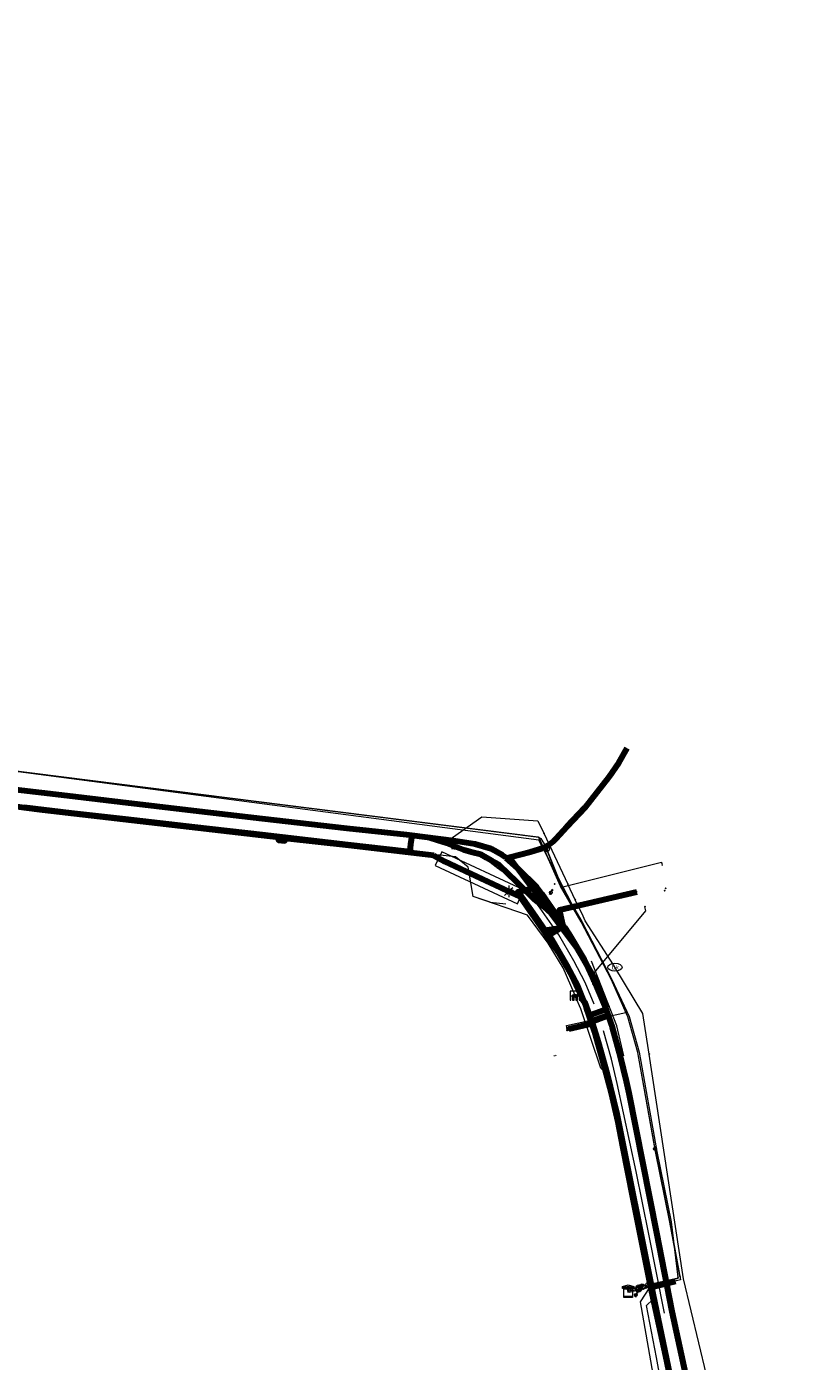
# Model space of a CAD drawing. Header units: metres. Extents: x 200221 to 204794, y 461183 to 463932.
# Tile 17 of 19: x 202744 to 203017, y 463089 to 463552. Entities that reach past the tile are written whole.
import ezdxf
from ezdxf.enums import TextEntityAlignment as Align
from ezdxf.lldxf.tags import DXFTag

# ---------------------------------------------------------------- set-up
doc = ezdxf.new("R2010")
doc.units = ezdxf.units.M
doc.layers.get('0').update_dxf_attribs({"lineweight": 25})
for name, color, linetype, lineweight in [('B-WE-KL-DATA_HULPSTUK_KPN BV-S', 90, 'Continuous', 25), ('B-WE-KL-DATA_HULPSTUK_LIANDER NV PAC 2AI68G2-S', 90, 'Continuous', 25), ('B-WE-KL-DATA_KABELBED_KPN BV-G', 90, 'Continuous', 100), ('B-WE-KL-DATA_LIANDER NV PAC 2AI68G2-G', 90, 'KL-DATA-N', 18), ('B-WE-KL-DATA_MANTELBUIS_KPN BV-G', 90, 'Continuous', 100), ('B-WE-KL-DATA_MANTELBUIS_LIANDER NV PAC 2AI68G2-G', 90, 'Continuous', 100), ('B-WE-KL-DATA_MANTELBUIS_NKM NETWORK SERVICES BV-G', 90, 'Continuous', 100), ('B-WE-KL-DATA_NKM NETWORK SERVICES BV-G', 90, 'KL-DATA-N', 18), ('B-WE-KL-ET_LS_GEMEENTE VOORST-G', 190, 'KL-LS-N', 18), ('B-WE-KL-ET_LS_HULPSTUK_LIANDER NV PAC 2AI68G2-S', 190, 'Continuous', 25), ('B-WE-KL-ET_LS_LIANDER NV PAC 2AI68G2-G', 190, 'KL-LS-N', 18), ('B-WE-KL-ET_LS_MANTELBUIS_LIANDER NV PAC 2AI68G2-G', 190, 'Continuous', 100), ('B-WE-KL-ET_LS_OV_LICHTMAST_LIANDER NV PAC 2AI68G2-S', 190, 'Continuous', 25), ('B-WE-KL-GAS_HD_HULPSTUK_LIANDER NV PAC 2AI68G2-S', 30, 'Continuous', 25), ('B-WE-KL-GAS_HD_LIANDER NV PAC 2AI68G2-G', 30, 'KL-GAS-HD-N', 18), ('B-WE-KL-GAS_LD_HULPSTUK_LIANDER NV PAC 2AI68G2-S', 50, 'Continuous', 25), ('B-WE-KL-GAS_LD_LIANDER NV PAC 2AI68G2-G', 50, 'KL-GAS-LD-N', 18), ('B-WE-KL-OVERIG_HULPSTUK-G', 8, 'Continuous', 18), ('B-WE-KL-OVERIG_HULPSTUK-S', 8, 'Continuous', 25), ('B-WE-KL-WATER_HULPSTUK_VITENS-S', 170, 'Continuous', 25), ('B-WE-KL-WATER_VITENS-G', 170, 'KL-WATER-N', 18), ('B-WE-KL-WATER_VITENS-S', 170, 'Continuous', 25), ('B-WE-KW-KUNSTWERK_SLUIS_GEMEENTE VOORST-S', 170, 'Continuous', 25), ('B-WE-OG-INFO_KPN BV-G', 7, 'Continuous', 18), ('B-WE-OG-INFO_KPN BV-S', 7, 'Continuous', 25), ('B-WE-OG-INFO_LIANDER NV PAC 2AI68G2-G', 7, 'Continuous', 18), ('B-WE-OG-INFO_LIANDER NV PAC 2AI68G2-S', 7, 'Continuous', 25), ('B-WE-OG-INFO_VITENS-S', 7, 'Continuous', 25), ('B-WE-RI-DRUK_GEMEENTE VOORST-G', 210, 'RI-PERS', 18), ('B-WE-RI-PERSLEIDING_HULPSTUK_GEMEENTE VOORST-S', 210, 'Continuous', 25)]:
    doc.layers.add(name, color=color, linetype=linetype, lineweight=lineweight)
doc.styles.add('NLCS-ISO', font='NLCS-ISO.ttf')
doc.styles.get("Standard").update_dxf_attribs({"font": 'NLCS-ISO.ttf'})
tags = doc.linetypes.add('KL-DATA-N', pattern='A,4,-1,[101,NLCS.SHX,S=0.5,R=0,X=0,Y=0],-1,4,-1,["D",Standard,S=1,R=0,X=-0.25,Y=-0.5],-1.5', length=12.5).pattern_tags.tags
tags[18] = DXFTag(74, 10)
tags = doc.linetypes.add('KL-GAS-HD-N', pattern='A,4,-1,[69,NLCS.SHX,S=0.5,R=0,X=0,Y=0],-1,4,-1,["H",Standard,S=1,R=0,X=0,Y=-0.5],-2', length=13).pattern_tags.tags
tags[18] = DXFTag(74, 10)
tags = doc.linetypes.add('KL-GAS-LD-N', pattern='A,4,-1,[69,NLCS.SHX,S=0.5,R=0,X=0,Y=0],-1,4,-1,["L",Standard,S=1,R=0,X=0.25,Y=-0.5],-2', length=13).pattern_tags.tags
tags[18] = DXFTag(74, 10)
tags = doc.linetypes.add('KL-LS-N', pattern='A,4,-1,[103,NLCS.SHX,S=0.75,R=0,X=0,Y=0],-1,4,-1,["L",Standard,S=1,R=0,X=0,Y=-0.5],-2', length=13).pattern_tags.tags
tags[18] = DXFTag(74, 10)
doc.linetypes.add('KL-WATER-N', pattern='A,7,-0.5,[168,NLCS.SHX,S=0.75,R=0,X=0.75,Y=0],-2', length=9.5)
tags = doc.linetypes.add('RI-PERS', pattern='A,7,-2,["P",Standard,S=1.8,R=0,X=-0.5,Y=-0.9],-2,7,-2,[102,NLCS.SHX,S=1,R=180,X=0,Y=0],-2', length=22).pattern_tags.tags
tags[6] = DXFTag(74, 10)

# ---------------------------------------------------------------- blocks, each defined once
blk = doc.blocks.new('SKW-SLUIS-SO')
at = {"color": 0, "linetype": 'ByBlock', "lineweight": 18}
blk.add_lwpolyline([(0.31, -1.55), (0.82, -1.55), (0.82, -0.35, -1), (1.45, -0.35), (1.45, -1.55), (1.7, -1.55), (1.7, 1.55), (-1.7, 1.55), (-1.7, -1.55), (-1.45, -1.55), (-1.45, -0.35, -1), (-0.82, -0.35), (-0.82, -1.55), (-0.32, -1.55), (-0.32, -0.35, -1), (0.31, -0.35)], format="xyb", close=True, dxfattribs=at)
blk = doc.blocks.new('SRI-HULP_MANGAT-SO')
at = {"linetype": 'ByBlock', "lineweight": 18}
h = blk.add_hatch(color=0, dxfattribs=at)
h.dxf.hatch_style = 1
edge = h.paths.add_edge_path()
edge.add_arc((0.38, 0), 0.0646, -90, 90, ccw=False)
edge.add_line((0.38, -0.06), (-0.38, -0.06))
edge.add_arc((-0.38, 0), 0.0646, 90, 270, ccw=False)
edge.add_line((-0.38, 0.06), (0.38, 0.06))
at = {"color": 0, "linetype": 'ByBlock', "lineweight": 18}
blk.add_lwpolyline([(0.38, 0.06, -1), (0.38, -0.06), (-0.38, -0.06, -1), (-0.38, 0.06)], format="xyb", close=True, dxfattribs=at)
blk.add_ellipse((0, 0), major_axis=(-0.75, 0), ratio=0.666667, dxfattribs=at)
at = {"color": 0, "linetype": 'ByBlock', "lineweight": 18, "style": 'NLCS-ISO', "flags": 1}
for tag, p in [('TYPE', (1.75, 0)), ('OMSCHRIJVING', (1.75, -3)), ('LABEL', (1.75, -1.5))]:
    blk.add_attdef(tag, p, '', height=1, dxfattribs=at)
blk = doc.blocks.new('SKL-WTB_HULP_AFSLUITER-SO')
at = {"color": 0, "linetype": 'ByBlock', "lineweight": 18}
blk.add_lwpolyline([(0, 0.8), (0, -0.8)], dxfattribs=at)
blk.add_circle((0, 0), 1, dxfattribs=at)
at = {"color": 0, "linetype": 'ByBlock', "lineweight": 18, "style": 'NLCS-ISO', "flags": 1}
for tag, p in [('TYPE', (1.5, 0)), ('OMSCHRIJVING', (1.5, -3)), ('LABEL', (1.5, -1.5))]:
    blk.add_attdef(tag, p, '', height=1, dxfattribs=at)
blk = doc.blocks.new('SKL-WTB_HULP_OVERIG-SO')
at = {"color": 0, "linetype": 'ByBlock', "lineweight": 18}
for points in [[(-0.14, 0.14), (0.14, -0.14)], [(0.14, 0.14), (-0.14, -0.14)]]:
    blk.add_lwpolyline(points, dxfattribs=at)
at = {"color": 0, "linetype": 'ByBlock', "lineweight": 18, "style": 'NLCS-ISO', "flags": 1}
for tag, p in [('TYPE', (1.5, 0)), ('OMSCHRIJVING', (1.5, -3)), ('LABEL', (1.5, -1.5))]:
    blk.add_attdef(tag, p, '', height=1, dxfattribs=at)
blk = doc.blocks.new('SKL-WTB_HULP_BLAASGAT-SO')
at = {"color": 0, "linetype": 'ByBlock', "lineweight": 18}
for points in [[(0.4, 0.73), (-0.4, 0.09)], [(-0.4, 0.73), (0.4, 0.09)], [(0, 0.41), (0, -0.87)]]:
    blk.add_lwpolyline(points, dxfattribs=at)
blk.add_circle((0, 0), 1, dxfattribs=at)
at = {"color": 0, "linetype": 'ByBlock', "lineweight": 18, "style": 'NLCS-ISO', "flags": 1}
for tag, p in [('TYPE', (1.5, 0)), ('OMSCHRIJVING', (1.5, -3)), ('LABEL', (1.5, -1.5))]:
    blk.add_attdef(tag, p, '', height=1, dxfattribs=at)
blk = doc.blocks.new('SKL-WTB_HULP_SIFON-SO')
at = {"linetype": 'ByBlock', "lineweight": 18}
h = blk.add_hatch(color=0, dxfattribs=at)
h.dxf.hatch_style = 1
h.paths.add_polyline_path([(0.13, -0.53), (-0.13, -0.53), (-0.13, -0.8), (0.13, -0.8)])
at = {"color": 0, "linetype": 'ByBlock', "lineweight": 18}
blk.add_lwpolyline([(0.33, 0.8), (0.33, -0.53), (-0.33, -0.53), (-0.33, 0.8)], dxfattribs=at)
blk.add_lwpolyline([(0.13, -0.8), (-0.13, -0.8), (-0.13, -0.53), (0.13, -0.53)], close=True, dxfattribs=at)
blk.add_circle((0, 0), 1, dxfattribs=at)
at = {"color": 0, "linetype": 'ByBlock', "lineweight": 18, "style": 'NLCS-ISO', "flags": 1}
for tag, p in [('TYPE', (1.5, 0)), ('OMSCHRIJVING', (1.5, -3)), ('LABEL', (1.5, -1.5))]:
    blk.add_attdef(tag, p, '', height=1, dxfattribs=at)
blk = doc.blocks.new('SKL-WTB_HULP_T STUK-SO')
at = {"color": 0, "linetype": 'ByBlock', "lineweight": 18}
blk.add_circle((0, 0), 1, dxfattribs=at)
at = {"color": 0, "linetype": 'ByBlock', "lineweight": -2, "style": 'NLCS-ISO'}
blk.add_text('T', height=1, dxfattribs=at).set_placement((0, 0), align=Align.MIDDLE_CENTER)
at = {"color": 0, "linetype": 'ByBlock', "lineweight": 18, "style": 'NLCS-ISO', "flags": 1}
for tag, p in [('TYPE', (1.5, 0)), ('OMSCHRIJVING', (1.5, -3)), ('LABEL', (1.5, -1.5))]:
    blk.add_attdef(tag, p, '', height=1, dxfattribs=at)
blk = doc.blocks.new('SKL-WTB_HULP_KB MEETPUNT-SO')
at = {"linetype": 'ByBlock', "lineweight": 18}
h = blk.add_hatch(color=0, dxfattribs=at)
h.dxf.hatch_style = 1
h.paths.add_polyline_path([(0.6, 1.04), (0.26, 0.78), (0.54, 0.61)])
at = {"color": 0, "linetype": 'ByBlock', "lineweight": 18}
for points in [[(-0.4, -0.69), (0.4, 0.69)], [(0.6, 1.04), (0.26, 0.78)], [(0.26, 0.78), (0.54, 0.61)], [(0.6, 1.04), (0.54, 0.61)], [(0, -0.25), (0, -0.8)]]:
    blk.add_lwpolyline(points, dxfattribs=at)
blk.add_circle((0, 0), 0.5, dxfattribs=at)
at = {"color": 0, "linetype": 'ByBlock', "lineweight": 18, "style": 'NLCS-ISO', "flags": 1}
for tag, p in [('TYPE', (1.5, 0)), ('OMSCHRIJVING', (1.5, -3)), ('LABEL', (1.5, -1.5))]:
    blk.add_attdef(tag, p, '', height=1, dxfattribs=at)
blk = doc.blocks.new('SKL-WTB_HULP_MOF-SO')
at = {"linetype": 'ByBlock', "lineweight": 18}
h = blk.add_hatch(color=0, dxfattribs=at)
h.dxf.hatch_style = 1
h.paths.add_polyline_path([(-0.5625, 0, 1), (0.5625, 0, 1)])
at = {"color": 0, "linetype": 'ByBlock', "lineweight": 18}
blk.add_circle((0, 0), 0.5625, dxfattribs=at)
at = {"color": 0, "linetype": 'ByBlock', "lineweight": 18, "style": 'NLCS-ISO', "flags": 1}
for tag, p in [('TYPE', (1.5, 0)), ('OMSCHRIJVING', (1.5, -3)), ('LABEL', (1.5, -1.5))]:
    blk.add_attdef(tag, p, '', height=1, dxfattribs=at)
blk = doc.blocks.new('SKL-ET_OV_LICHTMAST-SO')
at = {"color": 0, "linetype": 'ByBlock', "lineweight": 18}
for points in [[(-1.25, 0), (-2, 0)], [(-1.41, 1.41), (-0.88, 0.88)], [(0, 2), (0, 1.25)], [(0.88, 0.88), (1.41, 1.41)], [(2, 0), (1.25, 0)], [(-1.41, -1.41), (-0.88, -0.88)], [(0, -1.25), (0, -2)], [(0.88, -0.88), (1.41, -1.41)]]:
    blk.add_lwpolyline(points, dxfattribs=at)
blk.add_circle((0, 0), 1, dxfattribs=at)
blk = doc.blocks.new('SKL-WTB_HULP_TECHNISCH GEBOUW-SO')
at = {"color": 0, "linetype": 'ByBlock', "lineweight": 18}
for points in [[(-2, 1.5), (0, 2), (2, 1.5), (2, 1.18), (-2, 1.18)], [(-1.5, 1.02), (1.5, 1.02), (1.5, -2), (-1.5, -2)]]:
    blk.add_lwpolyline(points, close=True, dxfattribs=at)
at = {"color": 0, "linetype": 'ByBlock', "lineweight": 18, "style": 'NLCS-ISO', "flags": 1}
for tag, p in [('TYPE', (2.5, 0)), ('OMSCHRIJVING', (2.5, -3)), ('LABEL', (2.5, -1.5))]:
    blk.add_attdef(tag, p, '', height=1, dxfattribs=at)
blk = doc.blocks.new('SKL-WATER_BRANDKRAAN_BRANDPUT-SO')
at = {"color": 0, "linetype": 'ByBlock', "lineweight": 18}
blk.add_ellipse((0, 0), major_axis=(2.5, 0), ratio=0.54, dxfattribs=at)
at = {"color": 0, "linetype": 'ByBlock', "lineweight": 18, "style": 'NLCS-ISO'}
blk.add_text('bk', height=1.5, dxfattribs=at).set_placement((0.16, 0), align=Align.MIDDLE_CENTER)
blk = doc.blocks.new('SOG-INFO_OVERIG-SO')
at = {"color": 0, "linetype": 'ByBlock', "lineweight": 18}
for points in [[(-0.14, 0.14), (0.14, -0.14)], [(0.14, 0.14), (-0.14, -0.14)]]:
    blk.add_lwpolyline(points, dxfattribs=at)
at = {"color": 0, "linetype": 'ByBlock', "lineweight": 18, "style": 'NLCS-ISO', "flags": 1}
for tag, p in [('TYPE', (1.5, 0)), ('OMSCHRIJVING', (1.5, -3)), ('LABEL', (1.5, -1.5))]:
    blk.add_attdef(tag, p, '', height=1, dxfattribs=at)

msp = doc.modelspace()

# ---------------------------------------------------------------- linework, layer by layer
at = {"layer": 'B-WE-KL-DATA_KABELBED_KPN BV-G', "flags": 128}
for points in [[(202831.85, 463270.614), (202749.916, 463280.165), (202743.462, 463280.938), (202729.919, 463282.868), (202718.132, 463284.776), (202713.942, 463285.542), (202708.071, 463286.616), (202706.815, 463286.846), (202697.805, 463288.958), (202689.195, 463291.003), (202684.221, 463292.425), (202680.532, 463293.481), (202680.391, 463293.524), (202679.066, 463293.122), (202672.02, 463296.146), (202671.971, 463296.164), (202670.501, 463296.712), (202609.031, 463319.609), (202608.982, 463319.627), (202595.412, 463324.91), (202582.155, 463330.936), (202570.191, 463337.164)], [(202910.754, 463263.499), (202912.038, 463263.824), (202919.214, 463265.638), (202922.136, 463266.545), (202923.24, 463266.941), (202924.306, 463267.431), (202925.326, 463268.011), (202926.292, 463268.677), (202927.196, 463269.424), (202928.033, 463270.246), (202931.936, 463274.426), (202938.094, 463281.069), (202946.519, 463291.68), (202949.791, 463296.57), (202952.768, 463301.645)], [(202877.977, 463271.294), (202876.116, 463271.52), (202855.458, 463273.804), (202826.106, 463277.112), (202802.303, 463279.862), (202776.805, 463282.886), (202756.413, 463285.306), (202740.633, 463287.165)], [(202877.977, 463271.294), (202877.599, 463268.286), (202877.264, 463265.637), (202876.29, 463265.755), (202855.829, 463268.081), (202826.083, 463271.598), (202802.589, 463274.199), (202778.553, 463276.958), (202759.86, 463279.076), (202743.475, 463281.038)], [(202831.85, 463270.614), (202831.693, 463269.744), (202833.953, 463269.473), (202834.098, 463270.349)], [(202832.275, 463270.612), (202831.85, 463270.614)], [(202834.098, 463270.349), (202833.108, 463270.473), (202832.275, 463270.612)], [(202885.656, 463264.376), (202856.117, 463267.847), (202834.098, 463270.349)], [(202910.754, 463263.499), (202910.45, 463263.78), (202909.491, 463264.493), (202905.503, 463266.66), (202899.998, 463268.383), (202892.418, 463269.544), (202877.977, 463271.294)], [(202885.656, 463264.376), (202889.426, 463262.289), (202914.256, 463250.719), (202915.607, 463250.158), (202915.722, 463249.99)], [(202913.87, 463250.898), (202889.426, 463262.289)], [(202921.37, 463253.387), (202914.853, 463259.721), (202910.754, 463263.499)], [(202931.068, 463239.384), (202929.608, 463239.175), (202924.324, 463238.419), (202920.121, 463244.423), (202915.323, 463251.065), (202914.736, 463251.826), (202921.37, 463253.387)], [(202915.722, 463249.99), (202923.801, 463238.264), (202928.945, 463230.777), (202933.435, 463222.881), (202937.238, 463214.632), (202937.451, 463213.996), (202937.711, 463213.735), (202938.028, 463213.442), (202940.688, 463206.081), (202940.723, 463205.976), (202942.674, 463199.619), (202945.623, 463188.804), (202949.12, 463174.679), (202961.605, 463112.325), (202979.145, 463027.865), (202983.435, 463007.475), (202984.994, 463000.063)], [(202930.753, 463239.867), (202930.42, 463240.378), (202928.784, 463242.883), (202923.057, 463251.11), (202921.37, 463253.387)], [(202930.565, 463239.754), (202930.42, 463240.378), (202929.223, 463245.502), (202956.041, 463251.802)], [(202930.753, 463239.867), (202930.565, 463239.754), (202929.608, 463239.175), (202925.524, 463236.707), (202926.594, 463235.18), (202931.66, 463226.35), (202935.587, 463218.963), (202937.711, 463213.735), (202938.551, 463211.668), (202940.495, 463205.925), (202941.424, 463203.178), (202944.214, 463193.221), (202947.112, 463182.032), (202949.437, 463171.982), (202951.112, 463163.554), (202954.705, 463145.326), (202960.777, 463114.702), (202965.979, 463090.795), (202972.483, 463059.719), (202983.131, 463008.018), (202984.93, 463000), (202986.171, 462994.471), (203000, 462932.853), (203006.659, 462903.183)], [(202931.068, 463239.384), (202930.753, 463239.867)], [(203014.643, 462906.604), (203012.407, 462915.51), (203007.499, 462935.173), (203000.967, 462963.705), (203000.092, 462967.466), (203000, 462967.863), (202998.101, 462976.067), (202992.504, 463000), (202992.277, 463000.975), (202977.998, 463060.615), (202973.081, 463084.309), (202968.389, 463106.151), (202962.972, 463133.495), (202953.37, 463181.935), (202952.489, 463186.078), (202950.44, 463194.588), (202947.663, 463204.657), (202944.926, 463212.237), (202941.44, 463220.72), (202937.896, 463228.225), (202932.588, 463237.057), (202931.068, 463239.384)], [(202940.642, 463206.188), (202940.688, 463206.081), (202940.732, 463205.978), (202940.723, 463205.976), (202940.495, 463205.925), (202932.485, 463204.123), (202932.551, 463203.83)]]:
    msp.add_lwpolyline(points, dxfattribs=at)
at = {"layer": 'B-WE-KL-DATA_LIANDER NV PAC 2AI68G2-G', "flags": 128}
for points in [[(202962.385, 463162.595), (202956.418, 463196.085), (202952.898, 463208.383), (202947.122, 463221.523), (202936.786, 463241.366), (202922.082, 463269.71), (202737.051, 463293.992), (202713.155, 463298.7), (202676.539, 463308.868), (202610.555, 463333.017), (202575.487, 463348.323), (202564.889, 463355.385), (202558.202, 463362.092)], [(202962.385, 463162.595), (202962.56, 463161.614), (202967.577, 463137.118), (202971.229, 463117.08), (202953.463, 463112.724)]]:
    msp.add_lwpolyline(points, dxfattribs=at)
at = {"layer": 'B-WE-KL-DATA_MANTELBUIS_KPN BV-G', "flags": 128}
msp.add_lwpolyline([(202913.87, 463250.898), (202889.426, 463262.289)], dxfattribs=at)
at = {"layer": 'B-WE-KL-DATA_MANTELBUIS_LIANDER NV PAC 2AI68G2-G', "flags": 128}
msp.add_lwpolyline([(202960.53, 463114.457), (202969.502, 463116.656)], dxfattribs=at)
at = {"layer": 'B-WE-KL-DATA_MANTELBUIS_NKM NETWORK SERVICES BV-G', "flags": 128}
for points in [[(202945.848, 463211.701), (202944.383, 463215.288), (202942.908, 463218.899), (202940.935, 463222.582), (202936.782, 463229.908), (202934.57, 463233.606), (202931.866, 463237.627), (202929.124, 463241.702), (202926.916, 463243.829), (202924.767, 463245.899), (202922.677, 463247.505), (202920.584, 463249.113), (202915.351, 463254.212), (202910.111, 463259.318), (202907.894, 463260.931), (202905.726, 463262.508), (202903.86, 463263.581), (202901.914, 463264.701), (202899.015, 463265.47), (202896.148, 463266.23), (202893.168, 463267.455), (202890.198, 463268.677), (202887.197, 463269.6), (202884.219, 463270.517)], [(202944.583, 463210.719), (202940.156, 463209.159)]]:
    msp.add_lwpolyline(points, dxfattribs=at)
at = {"layer": 'B-WE-KL-DATA_NKM NETWORK SERVICES BV-G', "flags": 128}
for points in [[(202884.219, 463270.517), (202881.526, 463271.208), (202856.082, 463274.352), (202829.897, 463277.341), (202804.907, 463280.006), (202779.81, 463282.968), (202754.655, 463285.966), (202730.614, 463289.011), (202714.306, 463291.85), (202697.925, 463295.303), (202682.941, 463299.449), (202670.564, 463303.446)], [(202945.848, 463211.701), (202942.908, 463218.899), (202938.981, 463226.231), (202934.57, 463233.606), (202929.124, 463241.702), (202924.767, 463245.899), (202920.584, 463249.113), (202914.958, 463254.644), (202910.111, 463259.318), (202905.726, 463262.508), (202901.914, 463264.701), (202896.148, 463266.23), (202890.198, 463268.677), (202884.219, 463270.517)], [(202945.865, 463211.139), (202942.926, 463216.581), (202941.043, 463221.075), (202941.396, 463221.639)], [(202940.156, 463209.159), (202939.718, 463208.949)], [(202944.583, 463210.719), (202940.156, 463209.159)], [(202944.583, 463210.719), (202940.156, 463209.159)], [(202945.865, 463211.139), (202944.583, 463210.719)], [(202946.228, 463210.711), (202945.848, 463211.701)], [(202946.228, 463210.711), (202945.865, 463211.139)], [(202986.145, 463020.622), (202980.922, 463045.523), (202974.59, 463076.631), (202969.391, 463101.654), (202964.556, 463125.66), (202959.733, 463149.745), (202954.515, 463174.685), (202951.494, 463189.857), (202946.324, 463208.473), (202946.228, 463210.711)]]:
    msp.add_lwpolyline(points, dxfattribs=at)
at = {"layer": 'B-WE-KL-ET_LS_GEMEENTE VOORST-G', "flags": 128}
for points in [[(202905.197, 463248.162), (202899.233, 463250.218), (202897.566, 463260.392), (202893.171, 463263.948), (202778.507, 463276.25), (202729.901, 463282.239), (202689.31, 463290.385), (202638.644, 463308.615), (202599.14, 463323.961), (202570.782, 463336.98), (202557.604, 463346.474), (202548.152, 463355.837), (202532.378, 463372.986), (202510.162, 463393.794), (202479.37, 463412.844), (202423.313, 463446.954)], [(202905.197, 463248.162), (202910.648, 463247.634)]]:
    msp.add_lwpolyline(points, dxfattribs=at)
at = {"layer": 'B-WE-KL-ET_LS_LIANDER NV PAC 2AI68G2-G', "flags": 128}
for points in [[(202941.335, 463219.904), (202940.603, 463221.32), (202938.196, 463227.108), (202934.891, 463232.729), (202911.502, 463264.055), (202913.473, 463264.554), (202916.101, 463265.118), (202919.212, 463265.642), (202922.074, 463266.605), (202926.559, 463269.678), (202940.101, 463283.876), (202946.113, 463291.038), (202950.366, 463297.983), (202952.483, 463301.743)], [(202911.703, 463252.018), (202911.625, 463251.94)], [(202945.655, 463208.904), (202945.584, 463208.881), (202945.66, 463208.65), (202940.767, 463206.994), (202935.205, 463218.565), (202934.452, 463220.432), (202929.897, 463228.772), (202923.606, 463238.222), (202917.71, 463246.565), (202917.029, 463247.499), (202916.375, 463248.378), (202915.753, 463249.195), (202915.456, 463249.578), (202914.894, 463250.285), (202914.379, 463250.911), (202914.141, 463251.192), (202913.917, 463251.45), (202913.707, 463251.684), (202913.511, 463251.895), (202913.331, 463252.081), (202913.163, 463252.217), (202912.969, 463252.316), (202912.756, 463252.373), (202912.533, 463252.386), (202912.307, 463252.356), (202912.088, 463252.282), (202911.884, 463252.168), (202911.703, 463252.018)], [(202940.878, 463220.998), (202940.244, 463222.359), (202959.166, 463245.162), (202958.818, 463246.621)], [(202941.335, 463219.904), (202940.878, 463220.998)], [(202963.966, 463129.054), (202962.376, 463137.005), (202959.283, 463152.337), (202957.623, 463160.249), (202955.285, 463171.123), (202953.921, 463177.974), (202952.415, 463184.553), (202951.533, 463188.382), (202950.425, 463192.986), (202950.075, 463194.666), (202948.398, 463200.522), (202947.284, 463204.561), (202946.311, 463206.909), (202945.044, 463210.76), (202943.92, 463213.659), (202942.447, 463217.243), (202941.335, 463219.904)], [(202945.903, 463208.149), (202945.841, 463208.127), (202945.707, 463208.507), (202940.996, 463206.847), (202932.799, 463205.012), (202933.039, 463203.939)], [(202963.966, 463129.054), (202967.287, 463112.281), (202968.909, 463104.253), (202971.576, 463091.837), (202974.12, 463079.843), (202977.294, 463064.549), (202979.178, 463055.493), (202987.038, 463017.77), (202989.181, 463007.943), (203011.045, 462909.3), (203013.183, 462899.756), (203014.408, 462896.651), (203015.023, 462895.756), (203015.561, 462894.995)], [(202953.11, 463114.06), (202953.017, 463114.05), (202952.944, 463114.036), (202952.98, 463113.868)], [(202953.11, 463114.06), (202953.023, 463114.031), (202952.968, 463114.02), (202952.999, 463113.872)], [(202953.99, 463113.315), (202953.53, 463114.13), (202953.198, 463114.087), (202953.11, 463114.06)], [(202953.11, 463114.06), (202953.209, 463114.068), (202953.519, 463114.109), (202953.969, 463113.311)]]:
    msp.add_lwpolyline(points, dxfattribs=at)
at = {"layer": 'B-WE-KL-ET_LS_MANTELBUIS_LIANDER NV PAC 2AI68G2-G', "flags": 128}
for points in [[(202911.502, 463264.055), (202934.891, 463232.729)], [(202945.213, 463208.499), (202940.767, 463206.994)], [(202945.266, 463208.352), (202940.996, 463206.847)]]:
    msp.add_lwpolyline(points, dxfattribs=at)
at = {"layer": 'B-WE-KL-GAS_HD_LIANDER NV PAC 2AI68G2-G', "flags": 128}
for points in [[(202970.997, 463118.356), (202967.578, 463137.118), (202962.56, 463161.614), (202956.418, 463196.085), (202952.898, 463208.383), (202947.122, 463221.523), (202936.786, 463241.366), (202929.536, 463253.777), (202922.074, 463270.683), (202737.051, 463293.993), (202713.144, 463298.702), (202676.539, 463308.868), (202610.555, 463333.017), (202575.487, 463348.324), (202564.888, 463355.386), (202557.496, 463362.8), (202528.096, 463396.473), (202409.051, 463468.469), (202347.555, 463504.052), (202286.776, 463543.517), (202272.15, 463552.046)], [(202970.997, 463118.356), (202971.23, 463117.08), (202962.646, 463115.142), (202957.976, 463114.128)], [(202956.699, 463113.897), (202953.367, 463113.183)], [(202957.976, 463114.128), (202956.699, 463113.897)]]:
    msp.add_lwpolyline(points, dxfattribs=at)
at = {"layer": 'B-WE-KL-GAS_LD_LIANDER NV PAC 2AI68G2-G', "flags": 128}
for points in [[(202280.254, 463547.614), (202287.031, 463543.948), (202409.257, 463468.812), (202528.261, 463396.751), (202557.701, 463363.143), (202565.118, 463355.65), (202575.661, 463348.627), (202610.655, 463333.3), (202676.64, 463309.151), (202713.207, 463298.995), (202737.094, 463294.289), (202921.856, 463270.827), (202922.751, 463270.265), (202924.415, 463267.602)], [(202924.6, 463267.137), (202924.415, 463267.602)], [(202924.785, 463266.673), (202924.6, 463267.137)], [(202929.935, 463253.751), (202924.785, 463266.673)], [(202930.134, 463253.392), (202930.355, 463253.507), (202964.603, 463262.106), (202964.742, 463261.524)], [(202964.742, 463261.524), (202964.858, 463261.038)], [(202929.935, 463253.751), (202931.312, 463251.263), (202936.963, 463241.459), (202947.302, 463221.609), (202953.381, 463208.511), (202956.905, 463196.201), (202963, 463161.707), (202968.019, 463137.21), (202970.333, 463118.043)], [(202931.954, 463204.209), (202931.692, 463205.38), (202952.248, 463209.885), (202952.656, 463210.074)], [(202931.954, 463204.209), (202932.063, 463203.721)], [(202970.333, 463118.043), (202970.383, 463117.658), (202961.008, 463115.589)], [(202954.026, 463113.897), (202953.246, 463113.752)], [(202956.732, 463114.347), (202954.026, 463113.897)], [(202957.653, 463114.58), (202957.218, 463114.514), (202956.732, 463114.347)], [(202960.227, 463115.416), (202960.436, 463114.49), (202957.205, 463109.506), (202975.303, 463006.41), (202975.516, 462997.745), (202976.449, 462986.576), (202995.055, 462904.748)], [(202960.227, 463115.416), (202958.69, 463115.077), (202958.17, 463114.84), (202957.938, 463114.718), (202957.653, 463114.58)], [(202960.227, 463115.416), (202960.52, 463115.481)], [(202960.52, 463115.481), (202961.008, 463115.589)]]:
    msp.add_lwpolyline(points, dxfattribs=at)
at = {"layer": 'B-WE-KL-OVERIG_HULPSTUK-G', "flags": 128}
for points in [[(202941.277, 463212.757), (202938.193, 463220.314), (202934.211, 463227.803), (202929.013, 463236.842), (202922.503, 463246.138), (202917.568, 463252.97), (202912.673, 463257.904), (202908.62, 463261.821), (202905.679, 463263.49), (202903.029, 463264.542), (202899.943, 463265.419), (202896.638, 463266.132), (202891.802, 463266.763)], [(202951.611, 463194.825), (202950.344, 463200.367), (202949.089, 463205.24), (202940.384, 463227.775)], [(202965.656, 463105.605), (202960.239, 463132.945), (202955.833, 463154.788), (202951.474, 463175.058), (202949.29, 463185.321), (202947.267, 463193.73), (202944.558, 463203.577)], [(202952.93, 463112.835), (202953.419, 463112.938), (202953.211, 463113.917), (202952.722, 463113.813), (202952.93, 463112.835)]]:
    msp.add_lwpolyline(points, dxfattribs=at)
at = {"layer": 'B-WE-KL-WATER_VITENS-G', "flags": 128}
for points in [[(202550.955, 463361.215), (202551.285, 463360.839), (202559.865, 463351.823), (202564.881, 463347.651), (202571.288, 463343.38), (202582.471, 463337.747), (202637.973, 463315.61), (202668.747, 463303.662), (202680.636, 463299.585), (202692.057, 463296.053), (202705.739, 463292.983), (202728.785, 463288.733), (202743.929, 463286.441), (202811.996, 463278.416), (202890.162, 463269.284), (202902.331, 463277.851), (202921.78, 463276.396), (202923.811, 463272.103)], [(202923.811, 463272.103), (202932.171, 463254.433)], [(202948.475, 463225.633), (202947.961, 463226.491), (202938.196, 463241.703), (202937.429, 463243.318), (202934.73, 463249.029), (202932.171, 463254.433)], [(203016.95, 462922.097), (203004.622, 462980.818), (202990.859, 463039.71), (202972.314, 463117.461), (202960.113, 463196.932), (202958.119, 463209.551), (202948.475, 463225.633)]]:
    msp.add_lwpolyline(points, dxfattribs=at)
at = {"layer": 'B-WE-OG-INFO_KPN BV-G', "flags": 128}
msp.add_lwpolyline([(202914.62, 463247.6), (202916.71, 463252.43), (202888.47, 463265.66), (202886.16, 463260.89), (202914.62, 463247.6)], dxfattribs=at)
at = {"layer": 'B-WE-OG-INFO_LIANDER NV PAC 2AI68G2-G', "flags": 128}
for points in [[(202921.856, 463270.827), (202922.751, 463270.265), (202924.415, 463267.602), (202929.935, 463253.751)], [(202922.074, 463270.683), (202929.536, 463253.777)], [(202911.502, 463264.055), (202934.891, 463232.729)], [(202971.23, 463117.08), (202962.646, 463115.142), (202959.644, 463114.49)], [(202960.227, 463115.416), (202970.383, 463117.658)]]:
    msp.add_lwpolyline(points, dxfattribs=at)
at = {"layer": 'B-WE-RI-DRUK_GEMEENTE VOORST-G', "flags": 128}
for points in [[(202934.625, 463215.787), (202930.508, 463225.372), (202925.357, 463234.025), (202918.125, 463243.705), (202899.233, 463250.218), (202897.566, 463260.392), (202893.171, 463263.948), (202778.507, 463276.25), (202729.901, 463282.239), (202689.31, 463290.385), (202674.6, 463295.67)], [(203008.17, 462880.555), (202995.741, 462904.725), (202988.038, 462941.812), (202977.997, 463006.589), (202962.883, 463090.167), (202959.425, 463108.234), (202961.558, 463110.224), (202958.796, 463123.943), (202959.217, 463124.932), (202955.128, 463145.415), (202949.231, 463172.225), (202945.615, 463188.529), (202943.621, 463190.644), (202936.655, 463211.194), (202934.936, 463215.115), (202934.625, 463215.787)]]:
    msp.add_lwpolyline(points, dxfattribs=at)

# ---------------------------------------------------------------- block references
at = {"layer": 'B-WE-KL-DATA_HULPSTUK_KPN BV-S'}
for name, p in [('SKL-WTB_HULP_OVERIG-SO', (202831.85, 463270.614)), ('SKL-WTB_HULP_OVERIG-SO', (202831.85, 463270.614)), ('SKL-WTB_HULP_OVERIG-SO', (202831.85, 463270.614)), ('SKL-WTB_HULP_MOF-SO', (202832.275, 463270.612)), ('SKL-WTB_HULP_OVERIG-SO', (202832.275, 463270.612)), ('SKL-WTB_HULP_OVERIG-SO', (202832.275, 463270.612)), ('SKL-WTB_HULP_OVERIG-SO', (202834.098, 463270.349)), ('SKL-WTB_HULP_OVERIG-SO', (202834.098, 463270.349)), ('SKL-WTB_HULP_OVERIG-SO', (202834.098, 463270.349)), ('SKL-WTB_HULP_OVERIG-SO', (202877.977, 463271.294)), ('SKL-WTB_HULP_OVERIG-SO', (202877.977, 463271.294)), ('SKL-WTB_HULP_OVERIG-SO', (202877.977, 463271.294)), ('SKL-WTB_HULP_OVERIG-SO', (202885.656, 463264.376)), ('SKL-WTB_HULP_OVERIG-SO', (202885.656, 463264.376)), ('SKL-WTB_HULP_OVERIG-SO', (202910.754, 463263.499)), ('SKL-WTB_HULP_OVERIG-SO', (202910.754, 463263.499)), ('SKL-WTB_HULP_OVERIG-SO', (202910.754, 463263.499)), ('SKL-WTB_HULP_OVERIG-SO', (202915.722, 463249.99)), ('SKL-WTB_HULP_OVERIG-SO', (202915.722, 463249.99)), ('SKL-WTB_HULP_OVERIG-SO', (202921.37, 463253.387)), ('SKL-WTB_HULP_OVERIG-SO', (202921.37, 463253.387)), ('SKL-WTB_HULP_OVERIG-SO', (202921.37, 463253.387)), ('SKL-WTB_HULP_OVERIG-SO', (202956.041, 463251.802)), ('SKL-WTB_HULP_MOF-SO', (202930.565, 463239.754)), ('SKL-WTB_HULP_OVERIG-SO', (202930.565, 463239.754)), ('SKL-WTB_HULP_OVERIG-SO', (202930.753, 463239.867)), ('SKL-WTB_HULP_OVERIG-SO', (202930.753, 463239.867)), ('SKL-WTB_HULP_OVERIG-SO', (202930.753, 463239.867)), ('SKL-WTB_HULP_OVERIG-SO', (202931.068, 463239.384)), ('SKL-WTB_HULP_OVERIG-SO', (202931.068, 463239.384)), ('SKL-WTB_HULP_OVERIG-SO', (202931.068, 463239.384)), ('SKL-WTB_HULP_OVERIG-SO', (202932.551, 463203.83)), ('SKL-WTB_HULP_MOF-SO', (202940.642, 463206.188)), ('SKL-WTB_HULP_OVERIG-SO', (202940.642, 463206.188))]:
    msp.add_blockref(name, p, dxfattribs=at)
at = {"layer": 'B-WE-KL-DATA_HULPSTUK_LIANDER NV PAC 2AI68G2-S'}
for name, p in [('SKL-WTB_HULP_MOF-SO', (202962.385, 463162.595)), ('SKL-WTB_HULP_TECHNISCH GEBOUW-SO', (202953.112, 463112.992))]:
    msp.add_blockref(name, p, dxfattribs=at)
at = {"layer": 'B-WE-KL-ET_LS_HULPSTUK_LIANDER NV PAC 2AI68G2-S'}
for name, p in [('SKL-WTB_HULP_MOF-SO', (202911.703, 463252.018)), ('SKL-WTB_HULP_KB MEETPUNT-SO', (202926.217, 463251.557)), ('SKL-WTB_HULP_OVERIG-SO', (202966, 463253)), ('SKL-WTB_HULP_OVERIG-SO', (202958.818, 463246.621)), ('SKL-WTB_HULP_MOF-SO', (202940.878, 463220.998)), ('SKL-WTB_HULP_MOF-SO', (202941.335, 463219.904)), ('SKL-WTB_HULP_MOF-SO', (202945.655, 463208.904)), ('SKL-WTB_HULP_MOF-SO', (202945.903, 463208.149)), ('SKL-WTB_HULP_OVERIG-SO', (202933.039, 463203.939)), ('SKL-WTB_HULP_OVERIG-SO', (202928, 463195)), ('SKL-WTB_HULP_MOF-SO', (202963.966, 463129.054)), ('SKL-WTB_HULP_KB MEETPUNT-SO', (202955.731, 463111.919))]:
    msp.add_blockref(name, p, dxfattribs=at)
at = {"layer": 'B-WE-KL-ET_LS_OV_LICHTMAST_LIANDER NV PAC 2AI68G2-S'}
msp.add_blockref('SKL-ET_OV_LICHTMAST-SO', (202911.625, 463251.94), dxfattribs=at)
at = {"layer": 'B-WE-KL-GAS_HD_HULPSTUK_LIANDER NV PAC 2AI68G2-S'}
for name, p in [('SKL-WTB_HULP_OVERIG-SO', (202970.997, 463118.356)), ('SKL-WTB_HULP_TECHNISCH GEBOUW-SO', (202953.071, 463113.376)), ('SKL-WTB_HULP_AFSLUITER-SO', (202956.699, 463113.897)), ('SKL-WTB_HULP_OVERIG-SO', (202957.976, 463114.128))]:
    msp.add_blockref(name, p, dxfattribs=at)
at = {"layer": 'B-WE-KL-GAS_LD_HULPSTUK_LIANDER NV PAC 2AI68G2-S'}
for name, p in [('SKL-WTB_HULP_SIFON-SO', (202924.785, 463266.673)), ('SKL-WTB_HULP_OVERIG-SO', (202924.415, 463267.602)), ('SKL-WTB_HULP_OVERIG-SO', (202964.742, 463261.524)), ('SKL-WTB_HULP_OVERIG-SO', (202964.858, 463261.038)), ('SKL-WTB_HULP_OVERIG-SO', (202929.935, 463253.751)), ('SKL-WTB_HULP_OVERIG-SO', (202930.134, 463253.392)), ('SKL-WTB_HULP_OVERIG-SO', (202952.656, 463210.074)), ('SKL-WTB_HULP_OVERIG-SO', (202931.954, 463204.209)), ('SKL-WTB_HULP_OVERIG-SO', (202932.063, 463203.721)), ('SKL-WTB_HULP_BLAASGAT-SO', (202957.938, 463114.718)), ('SKL-WTB_HULP_T STUK-SO', (202960.227, 463115.416)), ('SKL-WTB_HULP_OVERIG-SO', (202961.008, 463115.589)), ('SKL-WTB_HULP_OVERIG-SO', (202970.333, 463118.043)), ('SKL-WTB_HULP_TECHNISCH GEBOUW-SO', (202953.071, 463113.376)), ('SKL-WTB_HULP_OVERIG-SO', (202954.026, 463113.897)), ('SKL-WTB_HULP_AFSLUITER-SO', (202956.732, 463114.347)), ('SKL-WTB_HULP_OVERIG-SO', (202957.653, 463114.58)), ('SKL-WTB_HULP_OVERIG-SO', (202960.52, 463115.481))]:
    msp.add_blockref(name, p, dxfattribs=at)
at = {"layer": 'B-WE-KL-OVERIG_HULPSTUK-S'}
msp.add_blockref('SKL-WTB_HULP_OVERIG-SO', (202927.481, 463254.516), dxfattribs=at)
at = {"layer": 'B-WE-KL-WATER_HULPSTUK_VITENS-S'}
for p in [(202923.811, 463272.103), (202932.171, 463254.433), (202934.73, 463249.029), (202960.328, 463195.533)]:
    msp.add_blockref('SKL-WTB_HULP_OVERIG-SO', p, dxfattribs=at)
at = {"layer": 'B-WE-KL-WATER_VITENS-S'}
msp.add_blockref('SKL-WATER_BRANDKRAAN_BRANDPUT-SO', (202948.475, 463225.633), dxfattribs=at)
at = {"layer": 'B-WE-KW-KUNSTWERK_SLUIS_GEMEENTE VOORST-S'}
msp.add_blockref('SKW-SLUIS-SO', (202934.625, 463215.787), dxfattribs=at)
at = {"layer": 'B-WE-OG-INFO_KPN BV-S'}
for p in [(202965.7, 463252.2), (202927.4, 463194.9)]:
    msp.add_blockref('SOG-INFO_OVERIG-SO', p, dxfattribs=at)
at = {"layer": 'B-WE-OG-INFO_LIANDER NV PAC 2AI68G2-S'}
for p in [(202964.858, 463261.038), (202966, 463253)]:
    msp.add_blockref('SOG-INFO_OVERIG-SO', p, dxfattribs=at)
at = {"layer": 'B-WE-OG-INFO_VITENS-S'}
for p in [(202965.7, 463252.2), (202927.4, 463194.9)]:
    msp.add_blockref('SOG-INFO_OVERIG-SO', p, dxfattribs=at)
at = {"layer": 'B-WE-RI-PERSLEIDING_HULPSTUK_GEMEENTE VOORST-S'}
msp.add_blockref('SRI-HULP_MANGAT-SO', (202934.625, 463215.787), dxfattribs=at)

doc.saveas('drawing.dxf')
